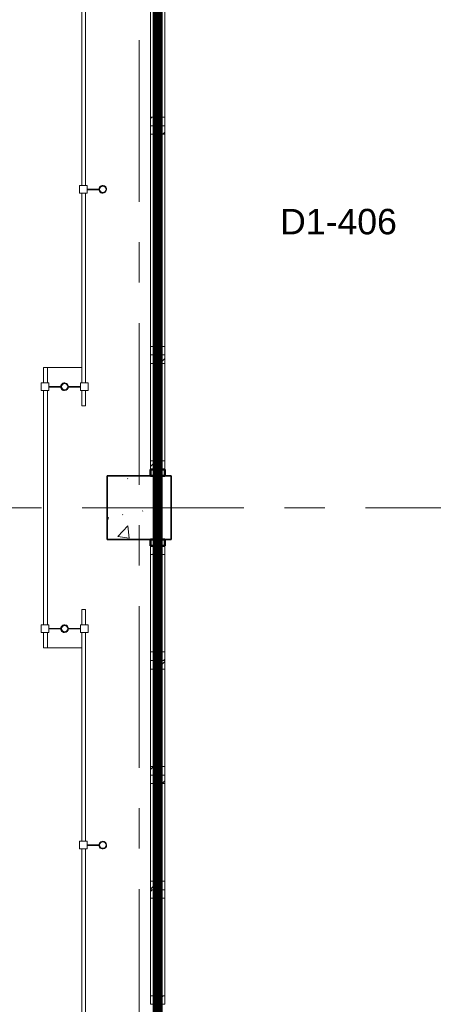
# Model space of a CAD drawing. Extents: x -2538 to 83400, y -8040 to 61900.
# Tile 6 of 105: x 6863 to 10108, y 11700 to 19433. Entities that reach past the tile are written whole.
import ezdxf

# ---------------------------------------------------------------- set-up
doc = ezdxf.new("R2010")
doc.units = 0
doc.header["$LTSCALE"] = 100
doc.linetypes.add('SCHEIDING_BRANDWEREND30', pattern=[4, 0.8, -2.4, 0.8])
doc.linetypes.add('stramien', pattern=[22.225, 12.7, -3.175, 3.175, -3.175])
for name, color, linetype, lineweight in [('00---0--FM-RUIMTENR', 7, 'Continuous', 18), ('BL$7A---_STRAMIEN', 7, 'Continuous', 18), ('BL20----_WANDEN', 7, 'Continuous', 25), ('BL23----_VLOEREN', 11, 'Continuous', 18), ('BL28----_CONSTRUCTIES', 4, 'Continuous', 18), ('BL30----_KOZIJNEN', 14, 'Continuous', 25), ('BL34----_BALUSTRADES', 1, 'Continuous', 18), ('BL40----_BRANDWERENDESCHEIDING_30MIN', 10, 'SCHEIDING_BRANDWEREND30', 80)]:
    doc.layers.add(name, color=color, linetype=linetype, lineweight=lineweight)
doc.styles.add('Arial', font='arial.ttf', dxfattribs={"height": 200})

# ---------------------------------------------------------------- blocks, each defined once
blk = doc.blocks.new('32_WN_AMC_h_raam met bovenlicht - 1800x2700 bovenlicht 2014_wbdbo30-V146-1')
at = {"layer": 'BL30----_KOZIJNEN', "lineweight": 18}
h = blk.add_hatch(dxfattribs=at)
h.set_pattern_fill('FP_562', color=256, style=0, pattern_type=2)
h.set_pattern_definition([(135, (13572.68, -6691.61), (-91.9239, -91.9239), [])])
h.paths.add_polyline_path([(900, 57), (833, 57), (833, -57), (900, -57), (900, 51.1)], flags=0)
h.paths.add_polyline_path([(-833, 57), (-900, 57), (-900, -57), (-833, -57), (-833, 51.1)], flags=0)
for p, q in [((-900, 57), (-900, -57)), ((-833, 57), (-900, 57)), ((-833, -57), (-833, 57)), ((833, 57), (-833, 57)), ((900, 57), (833, 57)), ((833, 57), (833, -57)), ((900, -57), (900, 57)), ((-900, -57), (-833, -57)), ((-833, -57), (833, -57)), ((833, -57), (900, -57))]:
    blk.add_line(p, q, dxfattribs=at)
at = {"layer": 'BL30----_KOZIJNEN'}
for p, q in [((833, 3), (-833, 3)), ((-833, 3), (-833, -3)), ((833, -3), (833, 3)), ((-833, -3), (833, -3))]:
    blk.add_line(p, q, dxfattribs=at)
blk = doc.blocks.new('32_WN_AMC_h_raam met bovenlicht - 1800x2700 bovenlicht 2014_wbdbo30-V147-1')
at = {"layer": 'BL30----_KOZIJNEN', "lineweight": 18}
h = blk.add_hatch(dxfattribs=at)
h.set_pattern_fill('FP_563', color=256, style=0, pattern_type=2)
h.set_pattern_definition([(135, (11772.68, -6691.61), (-91.9239, -91.9239), [])])
h.paths.add_polyline_path([(900, -57), (900, 57), (833, 57), (833, -57)], flags=0)
h.paths.add_polyline_path([(-833, 51.1), (-833, 57), (-900, 57), (-900, -57), (-833, -57)], flags=0)
for p, q in [((-900, 57), (-900, -57)), ((-833, 57), (-900, 57)), ((-833, -57), (-833, 57)), ((833, 57), (-833, 57)), ((900, 57), (833, 57)), ((833, 57), (833, -57)), ((900, -57), (900, 57)), ((-900, -57), (-833, -57)), ((-833, -57), (833, -57)), ((833, -57), (900, -57))]:
    blk.add_line(p, q, dxfattribs=at)
at = {"layer": 'BL30----_KOZIJNEN'}
for p, q in [((833, 3), (-833, 3)), ((-833, 3), (-833, -3)), ((833, -3), (833, 3)), ((-833, -3), (833, -3))]:
    blk.add_line(p, q, dxfattribs=at)
blk = doc.blocks.new('32_WN_AMC_h_raam met bovenlicht - 900x2700 bovenlicht 2014_wbdbo30-V148-1')
at = {"layer": 'BL30----_KOZIJNEN', "lineweight": 18}
h = blk.add_hatch(dxfattribs=at)
h.set_pattern_fill('FP_564', color=256, style=0, pattern_type=2)
h.set_pattern_definition([(135, (10422.68, -6691.61), (-91.9239, -91.9239), [])])
h.paths.add_polyline_path([(450, -57), (450, 57), (383, 57), (383, -57)], flags=0)
h.paths.add_polyline_path([(-383, -57), (-383, 57), (-450, 57), (-450, -57)], flags=0)
for p, q in [((-450, 57), (-450, -57)), ((-383, 57), (-450, 57)), ((-383, -57), (-383, 57)), ((383, 57), (-383, 57)), ((450, 57), (383, 57)), ((383, 57), (383, -57)), ((450, -57), (450, 57)), ((-450, -57), (-383, -57)), ((-383, -57), (383, -57)), ((383, -57), (450, -57))]:
    blk.add_line(p, q, dxfattribs=at)
at = {"layer": 'BL30----_KOZIJNEN'}
for p, q in [((383, 3), (-383, 3)), ((-383, 3), (-383, -3)), ((383, -3), (383, 3)), ((-383, -3), (383, -3))]:
    blk.add_line(p, q, dxfattribs=at)
blk = doc.blocks.new('32_WN_AMC_h_raam met bovenlicht - 900x2700 bovenlicht 2014_wbdbo30-V149-1')
at = {"layer": 'BL30----_KOZIJNEN', "lineweight": 18}
h = blk.add_hatch(dxfattribs=at)
h.set_pattern_fill('FP_565', color=256, style=0, pattern_type=2)
h.set_pattern_definition([(135, (8922.68, -6691.61), (-91.9239, -91.9239), [])])
h.paths.add_polyline_path([(450, 51.1), (450, 57), (383, 57), (383, -57), (450, -57)], flags=0)
h.paths.add_polyline_path([(-383, 51.1), (-383, 57), (-450, 57), (-450, -57), (-383, -57)], flags=0)
for p, q in [((-450, 57), (-450, -57)), ((-383, 57), (-450, 57)), ((-383, -57), (-383, 57)), ((383, 57), (-383, 57)), ((450, 57), (383, 57)), ((383, 57), (383, -57)), ((450, -57), (450, 57)), ((-450, -57), (-383, -57)), ((-383, -57), (383, -57)), ((383, -57), (450, -57))]:
    blk.add_line(p, q, dxfattribs=at)
at = {"layer": 'BL30----_KOZIJNEN'}
for p, q in [((383, 3), (-383, 3)), ((-383, 3), (-383, -3)), ((383, -3), (383, 3)), ((-383, -3), (383, -3))]:
    blk.add_line(p, q, dxfattribs=at)
blk = doc.blocks.new('32_WN_AMC_h_raam met bovenlicht - 900x2700 bovenlicht 2014_wbdbo30-V150-1')
at = {"layer": 'BL30----_KOZIJNEN', "lineweight": 18}
h = blk.add_hatch(dxfattribs=at)
h.set_pattern_fill('FP_566', color=256, style=0, pattern_type=2)
h.set_pattern_definition([(135, (8022.68, -6691.61), (-91.9239, -91.9239), [])])
h.paths.add_polyline_path([(450, -57), (450, 57), (383, 57), (383, -57)], flags=0)
h.paths.add_polyline_path([(-383, 57), (-450, 57), (-450, -57), (-383, -57), (-383, 51.1)], flags=0)
for p, q in [((-450, 57), (-450, -57)), ((-383, 57), (-450, 57)), ((-383, -57), (-383, 57)), ((383, 57), (-383, 57)), ((450, 57), (383, 57)), ((383, 57), (383, -57)), ((450, -57), (450, 57)), ((-450, -57), (-383, -57)), ((-383, -57), (383, -57)), ((383, -57), (450, -57))]:
    blk.add_line(p, q, dxfattribs=at)
at = {"layer": 'BL30----_KOZIJNEN'}
for p, q in [((383, 3), (-383, 3)), ((-383, 3), (-383, -3)), ((383, -3), (383, 3)), ((-383, -3), (383, -3))]:
    blk.add_line(p, q, dxfattribs=at)
blk = doc.blocks.new('32_WN_AMC_h_raam met bovenlicht - 900x2700 bovenlicht 2014_wbdbo30-V151-1')
at = {"layer": 'BL30----_KOZIJNEN', "lineweight": 18}
h = blk.add_hatch(dxfattribs=at)
h.set_pattern_fill('FP_567', color=256, style=0, pattern_type=2)
h.set_pattern_definition([(135, (7122.68, -6691.61), (-91.9239, -91.9239), [])])
h.paths.add_polyline_path([(450, -57), (450, 57), (383, 57), (383, -57)], flags=0)
h.paths.add_polyline_path([(-383, -57), (-383, 57), (-450, 57), (-450, -57)], flags=0)
for p, q in [((-450, 57), (-450, -57)), ((-383, 57), (-450, 57)), ((-383, -57), (-383, 57)), ((383, 57), (-383, 57)), ((450, 57), (383, 57)), ((383, 57), (383, -57)), ((450, -57), (450, 57)), ((-450, -57), (-383, -57)), ((-383, -57), (383, -57)), ((383, -57), (450, -57))]:
    blk.add_line(p, q, dxfattribs=at)
at = {"layer": 'BL30----_KOZIJNEN'}
for p, q in [((383, 3), (-383, 3)), ((-383, 3), (-383, -3)), ((383, -3), (383, 3)), ((-383, -3), (383, -3))]:
    blk.add_line(p, q, dxfattribs=at)
blk = doc.blocks.new('32_WN_AMC_h_raam met bovenlicht - 900x2700 bovenlicht 2014_wbdbo30-V152-1')
at = {"layer": 'BL30----_KOZIJNEN', "lineweight": 18}
h = blk.add_hatch(dxfattribs=at)
h.set_pattern_fill('FP_568', color=256, style=0, pattern_type=2)
h.set_pattern_definition([(135, (6222.68, -6691.61), (-91.9239, -91.9239), [])])
h.paths.add_polyline_path([(450, 57), (383, 57), (383, -57), (450, -57), (450, 51.1)], flags=0)
h.paths.add_polyline_path([(-383, 57), (-450, 57), (-450, -57), (-383, -57), (-383, 51.1)], flags=0)
for p, q in [((-450, 57), (-450, -57)), ((-383, 57), (-450, 57)), ((-383, -57), (-383, 57)), ((383, 57), (-383, 57)), ((450, 57), (383, 57)), ((383, 57), (383, -57)), ((450, -57), (450, 57)), ((-450, -57), (-383, -57)), ((-383, -57), (383, -57)), ((383, -57), (450, -57))]:
    blk.add_line(p, q, dxfattribs=at)
at = {"layer": 'BL30----_KOZIJNEN'}
for p, q in [((383, 3), (-383, 3)), ((-383, 3), (-383, -3)), ((383, -3), (383, 3)), ((-383, -3), (383, -3))]:
    blk.add_line(p, q, dxfattribs=at)
blk = doc.blocks.new('Railing - AL_34_baluster_ rond met afstandhouders_enkel-1404252-1')
at = {"layer": 'BL34----_BALUSTRADES'}
for p, q in [((124, 2.5), (29.7, 2.5)), ((124, 30), (184, 30)), ((124, 30), (124, -30)), ((124, -2.5), (124, 2.5)), ((184, -30), (184, 30)), ((29.9, -2.5), (124, -2.5)), ((184, -30), (124, -30))]:
    blk.add_line(p, q, dxfattribs=at)
for radius, start, end in [(30, 95.32624, 269.45054), (26, 0, 180), (25, 360, 180), (30, 269.45054, 95.32624), (26, 180, 0), (25, 180, 360)]:
    blk.add_arc((0, 0), radius, start, end, dxfattribs=at)
blk = doc.blocks.new('Railing - Railing-1405599-1')
at = {"layer": 'BL34----_BALUSTRADES'}
for p, q in [((6096.6, 16672.7), (6126.6, 16672.7)), ((6096.6, 16672.7), (6096.6, 16552.7)), ((6126.6, 16672.7), (6126.6, 16552.7)), ((6096.6, 16492.7), (6096.6, 15002.7)), ((6126.6, 16492.7), (6126.6, 15002.7)), ((6096.6, 14942.7), (6096.6, 12202.7)), ((6126.6, 14942.7), (6126.6, 12202.7)), ((6096.6, 12142.7), (6096.6, 10652.7)), ((6126.6, 12142.7), (6126.6, 10652.7)), ((6096.6, 10592.7), (6096.6, 10472.7)), ((6126.6, 10592.7), (6126.6, 10472.7)), ((6126.6, 10472.7), (6096.6, 10472.7))]:
    blk.add_line(p, q, dxfattribs=at)
at = {"extrusion": (0, 0, -1), "zscale": -1}
for p in [(-6261.6, 14972.7), (-6261.6, 12172.7)]:
    blk.add_blockref('Railing - AL_34_baluster_ rond met afstandhouders_enkel-1404252-1', p, dxfattribs=at)
blk = doc.blocks.new('Railing - AL_34_baluster_ rond met afstandhouders-1404250-1')
at = {"layer": 'BL34----_BALUSTRADES'}
for p, q in [((-184, 30), (-124, 30)), ((-184, -30), (-184, 30)), ((-124, 30), (-124, -30)), ((-124, 2.5), (-124, -2.5)), ((-29.7, 2.5), (-124, 2.5)), ((124, 2.5), (29.7, 2.5)), ((124, 30), (184, 30)), ((124, 30), (124, -30)), ((124, -2.5), (124, 2.5)), ((184, -30), (184, 30)), ((-124, -30), (-184, -30)), ((-124, -2.5), (-29.8, -2.5)), ((29.9, -2.5), (124, -2.5)), ((184, -30), (124, -30))]:
    blk.add_line(p, q, dxfattribs=at)
for radius, start, end in [(30, 95.32624, 269.45054), (26, 0, 180), (25, 360, 180), (30, 269.45054, 95.32624), (26, 180, 0), (25, 180, 360)]:
    blk.add_arc((0, 0), radius, start, end, dxfattribs=at)
blk = doc.blocks.new('Railing - Railing-1405620-1')
at = {"layer": 'BL34----_BALUSTRADES'}
for p, q in [((5796.6, 10772.7), (5826.6, 10772.7)), ((5796.6, 10772.7), (5796.6, 10652.7)), ((5826.6, 10772.7), (5826.6, 10652.7)), ((5796.6, 10592.7), (5796.6, 8752.7)), ((5826.6, 10592.7), (5826.6, 8752.7)), ((5796.6, 8692.7), (5796.6, 8572.7)), ((5826.6, 8692.7), (5826.6, 8572.7)), ((5826.6, 8572.7), (5796.6, 8572.7))]:
    blk.add_line(p, q, dxfattribs=at)
at = {"extrusion": (0, 0, -1), "zscale": -1}
for p in [(-5961.6, 10622.7), (-5961.6, 8722.7)]:
    blk.add_blockref('Railing - AL_34_baluster_ rond met afstandhouders-1404250-1', p, dxfattribs=at)
blk = doc.blocks.new('Railing - Railing-1406914-1')
at = {"layer": 'BL34----_BALUSTRADES'}
for p, q in [((6096.6, 8872.7), (6126.6, 8872.7)), ((6096.6, 8872.7), (6096.6, 8752.7)), ((6126.6, 8872.7), (6126.6, 8752.7)), ((6096.6, 8692.7), (6096.6, 7052.7)), ((6126.6, 8692.7), (6126.6, 7052.7)), ((6096.6, 6992.7), (6096.6, 5344.4)), ((6126.6, 6992.7), (6126.6, 5344.4)), ((6096.6, 5284.4), (6096.6, 5172.7)), ((6126.6, 5284.4), (6126.6, 5172.7)), ((6126.6, 5172.7), (6096.6, 5172.7))]:
    blk.add_line(p, q, dxfattribs=at)
at = {"rotation": 180}
blk.add_blockref('Railing - AL_34_baluster_ rond met afstandhouders_enkel-1404252-1', (6261.6, 7022.7), dxfattribs=at)

msp = doc.modelspace()

# ---------------------------------------------------------------- hatches: boundary and pattern name
at = {"layer": 'BL28----_CONSTRUCTIES'}
h = msp.add_hatch(dxfattribs=at)
h.set_pattern_fill('FP_1', color=256, style=0, pattern_type=2)
h.set_pattern_definition([(50, (1253.4, 5927.3), (728.737, -63.756), [76.2, -838.2]), (355, (1253.4, 5927.3), (-140.97, 764.228), [60.96, -670.56]), (100.451, (1314.1, 5922), (587.77, 700.467), [64.76, -712.36]), (46.184, (1253.4, 6130.5), (1084.316, -168.17), [114.3, -1257.3]), (96.636, (1343.8, 6116.5), (949.61, 989.71), [97.14, -1068.54]), (351.184, (1253.4, 6130.5), (949.62, 989.7), [91.44, -1005.84]), (21, (1355, 6079.7), (606.458, -409.06), [76.2, -838.2]), (326, (1355, 6079.7), (247.21, 736.753), [60.96, -670.56]), (71.451, (1405.5, 6045.6), (853.67, 327.685), [64.76, -712.36]), (37.5, (1253.4, 5927.32), (12.3547, 338.22), [3.353, -659.079, 3.353, -677.367, -673.1]), (37.5, (1253.4, 5927.32), (12.3547, 338.22), [-1343.152, 3.353, -669.747]), (7.5, (1253.4, 5927.32), (267.279, 400.722), [3.353, -384.759, 3.353, -643.839, -256.54]), (7.5, (1253.4, 5927.32), (267.279, 400.722), [-1035.304, 3.353, -253.187]), (327.5, (1026.82, 5927.32), (542.3633, -22.9153), [3.353, -250.647, 3.353, -789.127, -1051.56]), (327.5, (1026.82, 5927.32), (542.3633, -22.9153), [-1046.48, 3.353, -1048.207]), (317.5, (925.22, 5927.3), (592.517, 101.707), [3.353, -326.847, 3.353, -522.935, -746.76]), (317.5, (925.22, 5927.3), (592.517, 101.707), [-856.488, 3.353, -743.407])])
h.paths.add_polyline_path([(8050, 15350), (8050, 15850), (7550, 15850), (7550, 15350)], flags=0)

# ---------------------------------------------------------------- linework, layer by layer
at = {"layer": 'BL$7A---_STRAMIEN', "linetype": 'stramien'}
for p, q in [((7800, -2000), (7800, 60900)), ((-1537.7, 15600), (83400, 15600)), ((-1537.7, 15600), (83400, 15600))]:
    msp.add_line(p, q, dxfattribs=at)
at = {"layer": 'BL20----_WANDEN', "lineweight": 50}
for p, q in [((8002, 15900), (7888, 15900)), ((7888, 15900), (7888, 15850)), ((8002, 15850), (8002, 15900)), ((7888, 15850), (8002, 15850)), ((8002, 15350), (7888, 15350)), ((7888, 15350), (7888, 15300)), ((8002, 15300), (8002, 15350)), ((7888, 15300), (8002, 15300))]:
    msp.add_line(p, q, dxfattribs=at)
at = {"layer": 'BL23----_VLOEREN'}
for p, q in [((7350, 16700), (7080, 16700)), ((7080, 14500), (7350, 14500))]:
    msp.add_line(p, q, dxfattribs=at)
at = {"layer": 'BL28----_CONSTRUCTIES', "lineweight": 35}
for p, q in [((8050, 15850), (7550, 15850)), ((7550, 15850), (7550, 15350)), ((8050, 15350), (8050, 15850)), ((7550, 15350), (8050, 15350))]:
    msp.add_line(p, q, dxfattribs=at)
at = {"layer": 'BL40----_BRANDWERENDESCHEIDING_30MIN', "const_width": 80, "flags": 128}
msp.add_lwpolyline([(7945, 11350), (7945, 43250)], dxfattribs=at)

# ---------------------------------------------------------------- block references
at = {"layer": 'BL30----_KOZIJNEN', "rotation": 269.9999999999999}
for name, p in [('32_WN_AMC_h_raam met bovenlicht - 1800x2700 bovenlicht 2014_wbdbo30-V146-1', (7945, 19500)), ('32_WN_AMC_h_raam met bovenlicht - 1800x2700 bovenlicht 2014_wbdbo30-V147-1', (7945, 17700)), ('32_WN_AMC_h_raam met bovenlicht - 900x2700 bovenlicht 2014_wbdbo30-V148-1', (7945, 16350)), ('32_WN_AMC_h_raam met bovenlicht - 900x2700 bovenlicht 2014_wbdbo30-V149-1', (7945, 14850)), ('32_WN_AMC_h_raam met bovenlicht - 900x2700 bovenlicht 2014_wbdbo30-V150-1', (7945, 13950)), ('32_WN_AMC_h_raam met bovenlicht - 900x2700 bovenlicht 2014_wbdbo30-V151-1', (7945, 13050)), ('32_WN_AMC_h_raam met bovenlicht - 900x2700 bovenlicht 2014_wbdbo30-V152-1', (7945, 12150))]:
    msp.add_blockref(name, p, dxfattribs=at)
at = {"layer": 'BL34----_BALUSTRADES'}
for name in ['Railing - Railing-1405599-1', 'Railing - Railing-1405620-1', 'Railing - Railing-1406914-1']:
    msp.add_blockref(name, (1253.4, 5927.3), dxfattribs=at)

# ---------------------------------------------------------------- texts
at = {"layer": '00---0--FM-RUIMTENR', "insert": (8905.6, 17947), "char_height": 200, "width": 1130.379, "attachment_point": 1, "style": 'Arial'}
msp.add_mtext('D1-406', dxfattribs=at)

doc.saveas('drawing.dxf')
